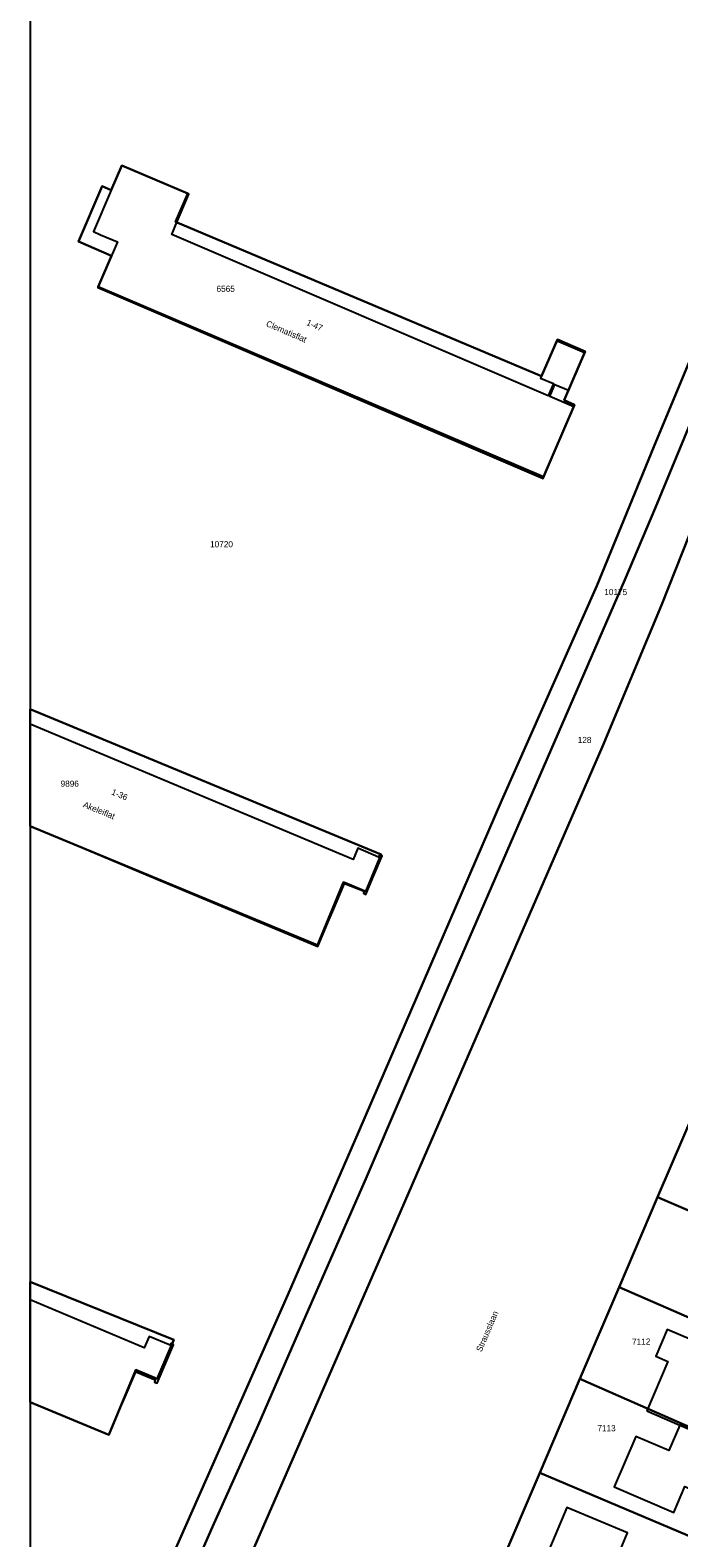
# Model space of a CAD drawing. Header units: metres. Extents: x 91564 to 92566, y 393362 to 394362.
# Tile 9 of 86: x 91564 to 91638, y 393675 to 393846. Entities that reach past the tile are written whole.
import ezdxf

# ---------------------------------------------------------------- set-up
doc = ezdxf.new("R2010")
doc.units = ezdxf.units.M
doc.linetypes.add('HIDDEN', pattern=[5.35, 2.675, -2.675])
for name, color, linetype in [('ADRES', 1, 'CONTINUOUS'), ('PAND', 1, 'CONTINUOUS'), ('PERCEEL', 7, 'CONTINUOUS'), ('PERCEELNUMMER', 7, 'CONTINUOUS'), ('TEC-RASTERVERDELING', 9, 'HIDDEN')]:
    doc.layers.add(name, color=color, linetype=linetype)

msp = doc.modelspace()

# ---------------------------------------------------------------- linework, layer by layer
at = {"layer": 'PAND'}
for points in [[(91581.251, 393824.621), (91582.551, 393827.75), (91574.941, 393831.002), (91573.733, 393828.2), (91571.699, 393823.466), (91572.523, 393823.114), (91574.432, 393822.3), (91572.217, 393817.116), (91622.938, 393795.344), (91626.432, 393803.487), (91623.675, 393804.67), (91624.272, 393806.062), (91625.819, 393805.397), (91627.637, 393809.635), (91624.445, 393811.007), (91622.66, 393806.846), (91622.627, 393806.769), (91624.088, 393806.141), (91623.491, 393804.749), (91580.637, 393823.144), (91581.251, 393824.621)], [(91564.497, 393755.719), (91578.129, 393750), (91597.271, 393741.969), (91598.561, 393745.062), (91599.031, 393746.187), (91600.284, 393749.172), (91602.549, 393748.285), (91602.448, 393748.044), (91602.74, 393747.914), (91603.612, 393750), (91604.584, 393752.326), (91604.298, 393752.446), (91604.187, 393752.179), (91601.817, 393753.173), (91601.277, 393751.882), (91564.497, 393767.308), (91564.497, 393755.719)], [(91564.497, 393690.075), (91573.451, 393686.305), (91574.717, 393689.281), (91575.19, 393690.392), (91576.518, 393693.512), (91578.752, 393692.585), (91578.64, 393692.325), (91578.951, 393692.19), (91580.822, 393696.583), (91580.509, 393696.715), (91580.425, 393696.518), (91578.038, 393697.523), (91577.493, 393696.244), (91564.497, 393701.716), (91564.497, 393690.075)], [(91634.719, 393689.041), (91638.49, 393687.431), (91646.443, 393684.055), (91649.032, 393690.12), (91644.241, 393692.165), (91645.358, 393694.78), (91637.053, 393698.326), (91635.751, 393695.277), (91637.131, 393694.688), (91634.719, 393689.041)], [(91646.443, 393684.055), (91638.49, 393687.431), (91637.246, 393684.515), (91633.466, 393686.128), (91631.008, 393680.368), (91637.813, 393677.463), (91639.072, 393680.413), (91643.992, 393678.313), (91646.443, 393684.055)], [(91625.719, 393667.753), (91633.668, 393664.179), (91636.257, 393670.364), (91631.39, 393672.4), (91632.535, 393675.138), (91625.616, 393678.034), (91623.269, 393672.427), (91627.018, 393670.858), (91625.719, 393667.753)]]:
    msp.add_lwpolyline(points, dxfattribs=at)
at = {"layer": 'PERCEEL'}
for points in [[(91658.935, 393857.006), (91652.089, 393840.001), (91645.102, 393821.945), (91635.526, 393798.943), (91629.046, 393783.09), (91618.206, 393758.653), (91601.892, 393720.821), (91593.857, 393702.257), (91569.105, 393646.207), (91564.497, 393634.319), (91564.497, 393627.236), (91567.766, 393635.271), (91571.718, 393644.953), (91585.26, 393675.813), (91590.447, 393687.429), (91595.411, 393698.794), (91602.71, 393715.503), (91611.185, 393735.297), (91632.219, 393783.791), (91635.732, 393792.019), (91644.889, 393814.168), (91655.153, 393838.676), (91659.321, 393849.435)], [(91564.497, 393662.76), (91568.461, 393661.052), (91568.12, 393660.835), (91565.995, 393655.755), (91564.497, 393652.249), (91564.497, 393634.319), (91569.105, 393646.207), (91593.857, 393702.257), (91601.892, 393720.821), (91618.206, 393758.653), (91629.046, 393783.09), (91635.526, 393798.943), (91645.102, 393821.945), (91652.089, 393840.001), (91658.935, 393857.006)], [(91659.321, 393849.435), (91655.153, 393838.676), (91644.889, 393814.168), (91635.732, 393792.019), (91632.219, 393783.791), (91611.185, 393735.297), (91602.71, 393715.503), (91595.411, 393698.794), (91590.447, 393687.429), (91585.26, 393675.813), (91571.718, 393644.953), (91567.766, 393635.271), (91564.497, 393627.236), (91564.497, 393614.863), (91605.465, 393708.951), (91618.218, 393738.354), (91629.693, 393764.771), (91636.421, 393780.9), (91649.177, 393813.103), (91661.031, 393839.049), (91667.361, 393854.825)], [(91667.361, 393854.825), (91661.031, 393839.049), (91649.177, 393813.103), (91636.421, 393780.9), (91629.693, 393764.771), (91618.218, 393738.354), (91605.465, 393708.951), (91564.497, 393614.863), (91564.497, 393589.565)], [(91564.497, 393846.595), (91564.497, 393662.76)], [(91569.987, 393822.34), (91572.699, 393828.658), (91573.739, 393828.211), (91574.94, 393831.01), (91582.44, 393827.805), (91581.065, 393824.586), (91622.725, 393806.99), (91624.556, 393811.191), (91627.727, 393809.809), (91625.3, 393804.241), (91626.485, 393803.725), (91622.97, 393795.5), (91572.235, 393817.165), (91573.761, 393820.72), (91569.987, 393822.34)], [(91626.485, 393803.725), (91625.3, 393804.241), (91627.727, 393809.809), (91624.556, 393811.191), (91622.725, 393806.99), (91581.065, 393824.586), (91582.44, 393827.805), (91574.94, 393831.01), (91573.739, 393828.211), (91572.699, 393828.658), (91569.987, 393822.34), (91573.761, 393820.72), (91572.235, 393817.165), (91622.97, 393795.5), (91626.485, 393803.725)], [(91564.497, 393769.024), (91604.49, 393752.485), (91602.735, 393748.25), (91600.185, 393749.305), (91597.215, 393742.13), (91564.497, 393755.683), (91564.497, 393769.024)], [(91564.497, 393755.683), (91597.215, 393742.13), (91600.185, 393749.305), (91602.735, 393748.25), (91604.49, 393752.485), (91564.497, 393769.024), (91564.497, 393755.683)], [(91617.899, 393671.161), (91622.528, 393681.988), (91627.103, 393692.686), (91631.577, 393703.15), (91635.958, 393713.397), (91640.498, 393724.013)], [(91635.958, 393713.397), (91649.93, 393707.383), (91658.567, 393703.665), (91661.97, 393702.189), (91663.94, 393705.874), (91665.526, 393709.077), (91666.033, 393710.106), (91666.629, 393711.349), (91667.159, 393712.503), (91640.498, 393724.013), (91635.958, 393713.397)], [(91649.93, 393707.383), (91635.958, 393713.397), (91631.577, 393703.15), (91656.403, 393692.299), (91658.104, 393695.141), (91661.97, 393702.189), (91658.567, 393703.665), (91649.93, 393707.383)], [(91564.497, 393703.751), (91580.85, 393697.145), (91578.98, 393692.68), (91576.53, 393693.705), (91573.44, 393686.315), (91564.497, 393690.053), (91564.497, 393703.751)], [(91564.497, 393690.053), (91573.44, 393686.315), (91576.53, 393693.705), (91578.98, 393692.68), (91580.85, 393697.145), (91564.497, 393703.751), (91564.497, 393690.053)], [(91638.407, 393687.729), (91646.495, 393684.181), (91650.404, 393682.44), (91656.403, 393692.299), (91631.577, 393703.15), (91627.103, 393692.686), (91638.407, 393687.729)], [(91646.495, 393684.181), (91638.407, 393687.729), (91627.103, 393692.686), (91622.528, 393681.988), (91644.247, 393672.804), (91650.404, 393682.44), (91646.495, 393684.181)], [(91644.247, 393672.804), (91622.528, 393681.988), (91617.899, 393671.161), (91625.748, 393667.827), (91633.768, 393664.421), (91637.786, 393662.732), (91644.247, 393672.804)]]:
    msp.add_lwpolyline(points, dxfattribs=at)
at = {"layer": 'TEC-RASTERVERDELING'}
msp.add_lwpolyline([(91564.497, 393362.049), (92564.497, 393362.049), (92564.497, 394362.049), (91564.497, 394362.049), (91564.497, 393362.049)], dxfattribs=at)

# ---------------------------------------------------------------- texts
at = {"layer": 'ADRES'}
for s, rotation, p in [('Clematisflat', 336.801, (91591.296, 393812.722)), ('1-47', 336.904, (91595.898, 393812.845)), ('1-36', 337.5, (91573.684, 393759.328)), ('Akeleiflat', 337.804, (91570.454, 393757.892)), ('Strausslaan', 66.801, (91615.9, 393695.705))]:
    msp.add_text(s, height=0.7, rotation=rotation, dxfattribs=at).set_placement(p)
at = {"layer": 'PERCEELNUMMER'}
for s, p in [('6565', (91585.723, 393816.606)), ('10720', (91584.99, 393787.489)), ('10175', (91629.891, 393782.038)), ('128', (91626.862, 393765.173)), ('9896', (91567.963, 393760.19)), ('7112', (91633.051, 393696.591)), ('7113', (91629.101, 393686.718))]:
    msp.add_text(s, height=0.7, dxfattribs=at).set_placement(p)

doc.saveas('drawing.dxf')
